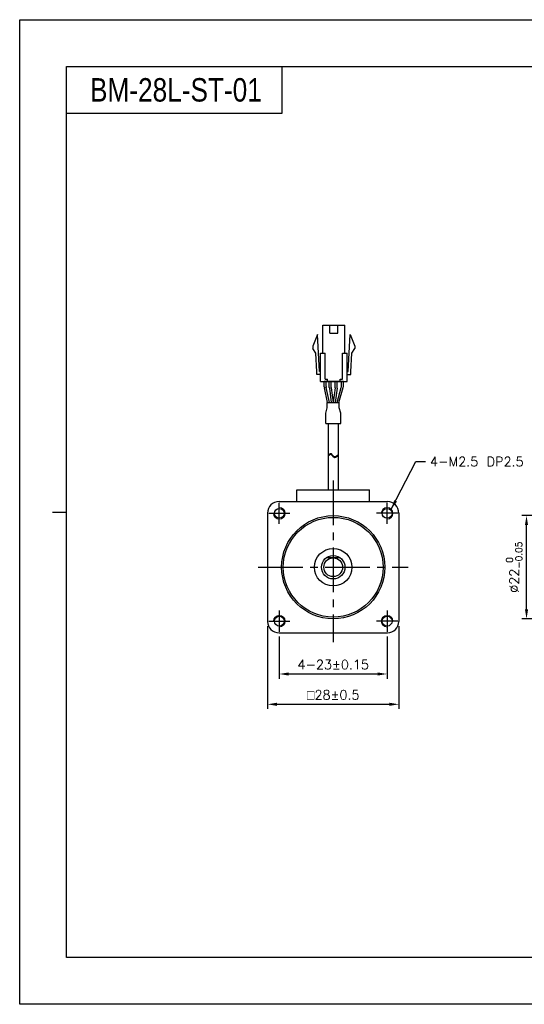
# Model space of a CAD drawing. Header units: millimetres. Extents: x 0 to 297, y 0 to 210.
# Tile 1 of 2: x 0 to 108, y 0 to 210. Entities that reach past the tile are written whole.
import ezdxf

# ---------------------------------------------------------------- set-up
doc = ezdxf.new("R2010")
doc.units = ezdxf.units.MM
doc.header["$PDSIZE"] = -1
doc.linetypes.add('CENTER2', pattern=[28.575, 19.05, -3.175, 3.175, -3.175])
doc.layers.add('\\M+5B4D6\\M+5CAB5\\M+5CFDF', color=7, linetype='Continuous', lineweight=25)
doc.layers.add('\\M+5CFB8\\M+5CAB5\\M+5CFDF', color=7, linetype='Continuous', lineweight=20)
doc.styles.add('H', font='txt')
doc.styles.get("Standard").update_dxf_attribs({"font": 'txt.shx', "bigfont": 'whgtxt.shx'})
doc.dimstyles.new('ISO-25', dxfattribs={"dimtxt": 2.5, "dimasz": 2.5, "dimexe": 1.25, "dimexo": 0.625, "dimtad": 1, "dimtxsty": 'Standard', "dimcen": 2.5, "dimadec": 0, "dimazin": 0, "dimtfac": 1, "dimtmove": 0, "dimatfit": 3, "dimfxl": 0, "dimarcsym": 0})

# ---------------------------------------------------------------- blocks, each defined once
blk = doc.blocks.new('*D7')
at = {"color": 8, "lineweight": -2}
for p, q in [((55.37, 78.47), (55.37, 69.45)), ((78.37, 78.47), (78.37, 69.45)), ((57.37, 70.45), (76.37, 70.45))]:
    blk.add_line(p, q, dxfattribs=at)
at = {"color": 8}
for points in [[(57.37, 70.78), (57.37, 70.12), (55.37, 70.45)], [(76.37, 70.78), (76.37, 70.12), (78.37, 70.45)]]:
    blk.add_solid(points, dxfattribs=at)
at = {"layer": 'Defpoints', "color": 0}
for p in [(55.37, 79.47), (78.37, 79.47), (78.37, 70.45)]:
    blk.add_point(p, dxfattribs=at)
at = {"color": 3, "insert": (66.87, 72.45), "char_height": 2, "attachment_point": 5}
blk.add_mtext('\\A1;4-23±0.15', dxfattribs=at)
blk = doc.blocks.new('*D8')
at = {"color": 8, "lineweight": -2}
for p, q in [((52.87, 80.67), (52.87, 62.99)), ((80.87, 80.67), (80.87, 62.99)), ((54.87, 63.99), (78.87, 63.99))]:
    blk.add_line(p, q, dxfattribs=at)
at = {"color": 8}
for points in [[(54.87, 64.32), (54.87, 63.65), (52.87, 63.99)], [(78.87, 64.32), (78.87, 63.65), (80.87, 63.99)]]:
    blk.add_solid(points, dxfattribs=at)
at = {"layer": 'Defpoints', "color": 0}
for p in [(52.87, 81.67), (80.87, 81.67), (80.87, 63.99)]:
    blk.add_point(p, dxfattribs=at)
at = {"color": 3, "insert": (66.87, 65.99), "char_height": 2, "attachment_point": 5}
blk.add_mtext('\\A1;{\\Famgdt|c129;o}28±0.5', dxfattribs=at)
blk = doc.blocks.new('*D15')
at = {"color": 8, "lineweight": -2}
for p, q in [((137.68, 104.22), (107.09, 104.22)), ((108.09, 84.22), (108.09, 102.22)), ((137.68, 82.22), (107.09, 82.22))]:
    blk.add_line(p, q, dxfattribs=at)
at = {"color": 8}
for points in [[(107.76, 102.22), (108.43, 102.22), (108.09, 104.22)], [(107.76, 84.22), (108.43, 84.22), (108.09, 82.22)]]:
    blk.add_solid(points, dxfattribs=at)
at = {"layer": 'Defpoints', "color": 0}
for p in [(108.09, 104.22), (138.68, 104.22), (138.68, 82.22)]:
    blk.add_point(p, dxfattribs=at)
at = {"color": 3, "insert": (105.46, 93.22), "char_height": 2, "attachment_point": 5, "rotation": 90}
blk.add_mtext('\\A1;%%C22{\\H1.400000;\\S 0^ -0.05;}', dxfattribs=at)

msp = doc.modelspace()

# ---------------------------------------------------------------- linework, layer by layer
for p, q in [((55.9026, 200), (55.9026, 190)), ((55.9026, 190), (10, 190)), ((63.4981, 142.8551), (62.4981, 140.3551)), ((63.9731, 134.9551), (63.4981, 142.8551)), ((64.6231, 138.8551), (64.6231, 144.8551)), ((66.1481, 143.1551), (66.1481, 144.8551)), ((67.8481, 143.1551), (67.8481, 144.8551)), ((69.3731, 138.8551), (69.3731, 144.8551)), ((70.0231, 134.9551), (70.4981, 142.8551)), ((70.4981, 142.8551), (71.4981, 140.3551)), ((62.4981, 140.3551), (62.4981, 139.8551)), ((63.1367, 138.8691), (62.4981, 139.8551)), ((63.3742, 134.9191), (63.1367, 138.8691)), ((64.1231, 132.8551), (64.1231, 138.8551)), ((65.1231, 133.3551), (65.1231, 138.8551)), ((68.8731, 133.3551), (68.8731, 138.8551)), ((69.8731, 132.8551), (69.8731, 138.8551)), ((70.6221, 134.9191), (70.8596, 138.8691)), ((70.8596, 138.8691), (71.4981, 139.8551)), ((71.4981, 140.3551), (71.4981, 139.8551)), ((63.3731, 134.3551), (63.3731, 134.9551)), ((70.6231, 134.3551), (70.6231, 134.9551)), ((64.97, 131.7153), (64.97, 132.8551)), ((69.0263, 132.8551), (64.97, 132.8551)), ((65.37, 131.7559), (65.37, 132.8551)), ((65.6231, 132.8551), (65.6231, 133.3551)), ((68.3731, 132.8551), (68.3731, 133.3551)), ((68.6263, 131.8514), (68.6263, 132.8551)), ((69.0263, 131.7961), (69.0263, 132.8551)), ((65.6386, 128.3551), (64.9904, 131.5143)), ((66.047, 128.3551), (65.3904, 131.5549)), ((67.6792, 128.3551), (68.5887, 131.58)), ((68.0948, 128.3551), (68.9887, 131.5246)), ((65.7927, 123.8629), (65.7927, 109.7201)), ((67.9427, 123.8629), (67.9427, 109.7201)), ((65.7927, 117.17), (66.1417, 117.4176)), ((65.7927, 117.003), (66.1417, 117.2506)), ((66.1417, 117.4176), (66.2607, 117.4693)), ((66.1417, 117.2506), (66.2607, 117.3023)), ((66.2607, 117.4693), (66.3728, 117.4759)), ((66.2607, 117.3023), (66.3728, 117.3089)), ((66.3728, 117.4759), (66.4504, 117.444)), ((66.3728, 117.3089), (66.4504, 117.277)), ((66.4504, 117.444), (66.5218, 117.3853)), ((66.4504, 117.277), (66.5218, 117.2183)), ((66.5218, 117.3853), (66.59, 117.3075)), ((66.5218, 117.2183), (66.59, 117.1405)), ((66.59, 117.3075), (66.658, 117.2186)), ((66.59, 117.1405), (66.658, 117.0516)), ((66.658, 117.2186), (66.7291, 117.1264)), ((66.658, 117.0516), (66.7291, 116.9594)), ((66.7291, 117.1264), (66.8191, 117.0234)), ((66.7291, 116.9594), (66.8191, 116.8564)), ((66.8191, 117.0234), (66.9158, 116.934)), ((66.8191, 116.8564), (66.9158, 116.767)), ((66.9158, 116.934), (67.0173, 116.8651)), ((66.9158, 116.767), (67.0173, 116.6981)), ((67.0173, 116.8651), (67.122, 116.824)), ((67.0173, 116.6981), (67.122, 116.657)), ((67.122, 116.824), (67.2285, 116.8176)), ((67.122, 116.657), (67.2285, 116.6506)), ((67.2285, 116.8176), (67.3202, 116.8437)), ((67.2285, 116.6506), (67.3202, 116.6767)), ((67.3202, 116.8437), (67.9427, 117.1985)), ((67.3202, 116.6767), (67.9427, 117.0315)), ((59.1177, 107.2201), (59.1177, 109.7201)), ((74.6177, 107.2201), (74.6177, 109.7201))]:
    msp.add_line(p, q)
at = {"color": 0}
for p, q in [((66.0381, 131.5579), (66.0381, 132.8551)), ((66.4381, 131.5843), (66.4381, 132.8551)), ((67.2881, 131.5843), (67.2881, 132.8551)), ((67.6881, 131.5579), (67.6881, 132.8551)), ((66.0468, 131.4261), (66.455, 128.3551)), ((66.4468, 131.4526), (66.8585, 128.3551)), ((67.2794, 131.4526), (66.8676, 128.3551)), ((67.6794, 131.4261), (67.2711, 128.3551)), ((65.5678, 128.3551), (68.1674, 128.3551)), ((65.5678, 127.2308), (65.5678, 128.3551)), ((68.1674, 127.2308), (68.1674, 128.3551)), ((65.2578, 126.0685), (65.5678, 127.2308)), ((65.2578, 123.8629), (65.2578, 126.0685)), ((68.4776, 126.0678), (68.1674, 127.2308)), ((68.4776, 123.8629), (68.4776, 126.0678)), ((65.2578, 123.8629), (68.4776, 123.8629))]:
    msp.add_line(p, q, dxfattribs=at)
at = {"color": 1, "linetype": 'CENTER2', "ltscale": 0.5}
for p, q in [((66.8677, 111.7201), (66.8677, 77.2201)), ((55.3677, 102.4701), (55.3677, 106.9701)), ((78.3677, 102.4701), (78.3677, 106.9701)), ((53.1177, 104.7201), (57.6177, 104.7201)), ((80.6177, 104.7201), (76.1177, 104.7201)), ((50.8677, 93.2201), (82.8677, 93.2201)), ((55.3677, 83.9701), (55.3677, 79.4701)), ((78.3677, 83.9701), (78.3677, 79.4701)), ((53.1177, 81.7201), (57.6177, 81.7201)), ((80.6177, 81.7201), (76.1177, 81.7201))]:
    msp.add_line(p, q, dxfattribs=at)
at = {"color": 4}
msp.add_line((7, 105), (10, 105), dxfattribs=at)
at = {"color": 6}
msp.add_lwpolyline([(0, 210), (297, 210), (297, 0), (0, 0)], close=True, dxfattribs=at)
at = {"color": 4}
msp.add_lwpolyline([(10, 200), (287, 200), (287, 10), (10, 10)], close=True, dxfattribs=at)
for points in [[(64.6231, 144.8551), (69.3731, 144.8551)], [(66.1481, 143.1551), (67.8481, 143.1551)], [(64.1231, 138.8551), (65.1231, 138.8551)], [(68.8731, 138.8551), (69.8731, 138.8551)], [(64.1231, 134.9551), (63.9731, 134.9551)], [(69.8731, 134.9551), (70.0231, 134.9551)], [(64.1231, 134.3551), (63.3731, 134.3551)], [(64.1231, 134.3551), (63.3731, 134.3551)], [(64.1231, 132.8551), (69.8731, 132.8551)], [(65.1231, 133.3551), (65.6231, 133.3551)], [(68.3731, 133.3551), (68.8731, 133.3551)], [(69.8731, 134.3551), (70.6231, 134.3551)], [(69.8731, 134.3551), (70.6231, 134.3551)]]:
    msp.add_lwpolyline(points)
for centre, start, end in [((65.97, 131.7153), 180, 191.595436), ((66.37, 131.7559), 180, 191.595436), ((67.6263, 131.8514), 344.249037, 0), ((68.0263, 131.7961), 344.249037, 0)]:
    msp.add_arc(centre, 1, start, end)
at = {"color": 0}
for centre, start, end in [((67.0381, 131.5579), 180, 187.571875), ((67.4381, 131.5843), 180, 187.571875), ((66.2881, 131.5843), 352.428125, 0), ((66.6881, 131.5579), 352.428125, 0)]:
    msp.add_arc(centre, 1, start, end, dxfattribs=at)
at = {"layer": '\\M+5B4D6\\M+5CAB5\\M+5CFDF'}
for p, q in [((59.1177, 109.7201), (74.6177, 109.7201)), ((55.3177, 107.2201), (78.4177, 107.2201)), ((52.8677, 104.7701), (52.8677, 81.6701)), ((80.8677, 104.7701), (80.8677, 81.6701)), ((68.3677, 95.2201), (65.3677, 95.2201)), ((55.3177, 79.2201), (78.4177, 79.2201))]:
    msp.add_line(p, q, dxfattribs=at)
for centre, radius in [((55.3677, 104.7201), 1.05), ((78.3677, 104.7201), 1.05), ((66.8677, 93.2201), 11), ((66.8677, 93.2201), 10.6421), ((66.8677, 93.2201), 4), ((66.8677, 93.2201), 2.5), ((66.8677, 93.2201), 2), ((55.3677, 81.7201), 1.05), ((78.3677, 81.7201), 1.05)]:
    msp.add_circle(centre, radius, dxfattribs=at)
for centre, start, end in [((55.3177, 104.7701), 90, 180), ((78.4177, 104.7701), 0, 90), ((55.3177, 81.6701), 180, 270), ((78.4177, 81.6701), 270, 0)]:
    msp.add_arc(centre, 2.45, start, end, dxfattribs=at)
at = {"layer": '\\M+5CFB8\\M+5CAB5\\M+5CFDF', "color": 1}
for centre, start, end in [((55.3677, 104.7201), 180, 90), ((78.3677, 104.7201), 270, 180), ((55.3677, 81.7201), 270, 180), ((78.3677, 81.7201), 360, 270)]:
    msp.add_arc(centre, 1.25, start, end, dxfattribs=at)

# ---------------------------------------------------------------- texts
at = {"insert": (15, 195), "char_height": 5, "attachment_point": 4, "style": 'H'}
msp.add_mtext_dynamic_manual_height_columns('{\\fArial|b0|i0|c0|p34;\\W0.8;BM-28L-ST-01}', width=125.985451, gutter_width=12.5, heights=[0], dxfattribs=at)
at = {"color": 3, "insert": (87.5225, 116.7448), "char_height": 2, "attachment_point": 1}
msp.add_mtext('\\A1;4-M2.5 DP2.5', dxfattribs=at)

# ---------------------------------------------------------------- dimensions: what is measured, and where the dimension line sits
dim = msp.add_linear_dim(base=(108.0936, 104.2201), p1=(138.6783, 82.2201), p2=(138.6783, 104.2201), angle=90, text='%%C<>', dimstyle='ISO-25', override={"dimtxt": 2, "dimasz": 2, "dimexe": 1, "dimexo": 1, "dimgap": 1, "dimdec": 3, "dimzin": 9, "dimdsep": 46, "dimcen": 0, "dimclrd": 8, "dimclre": 8, "dimclrt": 3, "dimadec": 3, "dimazin": 2, "dimtol": 1, "dimtm": 0.05, "dimtfac": 0.7, "dimtdec": 3, "dimfxl": 0.6, "dimtolj": 1, "dimtzin": 9, "dimarcsym": 1})
dim.commit()
dim.dimension.update_dxf_attribs({"geometry": '*D15', "text_midpoint": (105.4602, 93.2201)})
for base, p1, p2, text, override, picture, middle in [((80.8677, 63.9862), (52.8677, 81.6701), (80.8677, 81.6701), '{\\Famgdt|c129;o}<>', {"dimtxt": 2, "dimasz": 2, "dimexe": 1, "dimexo": 1, "dimgap": 1, "dimdec": 3, "dimzin": 9, "dimdsep": 46, "dimcen": 0, "dimclrd": 8, "dimclre": 8, "dimclrt": 3, "dimadec": 3, "dimazin": 2, "dimtol": 1, "dimtp": 0.5, "dimtm": 0.5, "dimtdec": 3, "dimfxl": 0.6, "dimtolj": 1, "dimtzin": 9, "dimarcsym": 1}, '*D8', (66.8677, 65.9862)), ((78.3677, 70.4485), (55.3677, 79.4701), (78.3677, 79.4701), '4-<>', {"dimtxt": 2, "dimasz": 2, "dimexe": 1, "dimexo": 1, "dimgap": 1, "dimdec": 3, "dimzin": 9, "dimdsep": 46, "dimcen": 0, "dimclrd": 8, "dimclre": 8, "dimclrt": 3, "dimadec": 3, "dimazin": 2, "dimtol": 1, "dimtp": 0.15, "dimtm": 0.15, "dimtdec": 3, "dimfxl": 0.6, "dimtolj": 1, "dimtzin": 9, "dimarcsym": 1}, '*D7', (66.8677, 72.4485))]:
    dim = msp.add_linear_dim(base=base, p1=p1, p2=p2, text=text, dimstyle='ISO-25', override=override)
    dim.commit()
    dim.dimension.update_dxf_attribs({"geometry": picture, "text_midpoint": middle})

# ---------------------------------------------------------------- leaders
at = {"annotation_type": 0, "has_hookline": 1, "hookline_direction": 0, "text_width": 19.9583}
msp.add_leader([(79.2516, 105.6039), (84.5225, 115.7448), (86.5225, 115.7448)], dimstyle='ISO-25', override={"dimtxt": 2, "dimasz": 2, "dimexe": 1, "dimexo": 1, "dimgap": 1, "dimtad": 0, "dimdec": 3, "dimzin": 9, "dimdsep": 46, "dimcen": 0, "dimclrd": 8, "dimclre": 8, "dimclrt": 3, "dimadec": 3, "dimazin": 2, "dimtdec": 3, "dimfxl": 0.6, "dimtolj": 1, "dimtzin": 1, "dimarcsym": 1}, dxfattribs=at)

doc.saveas('drawing.dxf')
